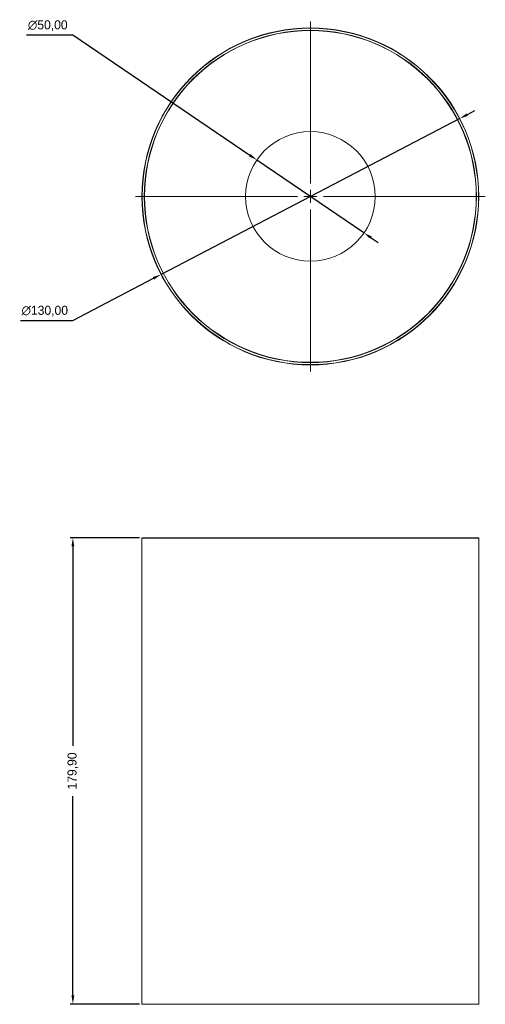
# Model space of a CAD drawing. Header units: millimetres. Extents: x 178 to 357, y 395 to 775.
import ezdxf

# ---------------------------------------------------------------- set-up
doc = ezdxf.new("R2010")
doc.units = ezdxf.units.MM
doc.header["$PDSIZE"] = -1
doc.dimstyles.new('ISO-25', dxfattribs={"dimtxt": 2.5, "dimasz": 2.5, "dimexe": 1.25, "dimexo": 0.625, "dimtad": 1, "dimtxsty": 'Standard', "dimcen": 2.5, "dimadec": 0, "dimazin": 0, "dimtfac": 1, "dimtmove": 0, "dimatfit": 3, "dimfxl": 1, "dimarcsym": 0})

# ---------------------------------------------------------------- blocks, each defined once
blk = doc.blocks.new('SW_CENTERMARKSYMBOL_0')
at = {"color": 0, "linetype": 'Continuous', "lineweight": 0}
for p, q in [((0, 5), (0, 67.5)), ((-5, 0), (-67.5, 0)), ((0, 0), (-2.5, 0)), ((0, 0), (0, 2.5)), ((0, 0), (0, -2.5)), ((0, 0), (2.5, 0)), ((5, 0), (67.5, 0)), ((0, -5), (0, -67.5))]:
    blk.add_line(p, q, dxfattribs=at)
blk = doc.blocks.new('*D2')
at = {"color": 0, "lineweight": -2, "transparency": 16777216}
for p, q in [((180.23, 769.46), (198.08, 769.46)), ((198.08, 769.46), (266.35, 723.03)), ((310.42, 693.06), (269.08, 721.18)), ((313.15, 691.2), (315.88, 689.34))]:
    blk.add_line(p, q, dxfattribs=at)
at = {"color": 0, "transparency": 16777216}
for points in [[(266.66, 723.49), (266.04, 722.58), (269.08, 721.18)], [(313.46, 691.66), (312.84, 690.75), (310.42, 693.06)]]:
    blk.add_solid(points, dxfattribs=at)
at = {"layer": 'Defpoints', "color": 0, "transparency": 16777216}
for p in [(269.08, 721.18), (310.42, 693.06)]:
    blk.add_point(p, dxfattribs=at)
at = {"color": 0, "transparency": 16777216, "insert": (188.39, 773.02), "char_height": 3.5, "attachment_point": 5}
blk.add_mtext('∅50,00', dxfattribs=at)
blk = doc.blocks.new('*D3')
at = {"color": 0, "lineweight": -2, "transparency": 16777216}
for p, q in [((347.38, 737.18), (232.12, 677.06)), ((350.31, 738.71), (353.23, 740.23)), ((198.08, 659.31), (229.19, 675.53)), ((177.89, 659.31), (198.08, 659.31))]:
    blk.add_line(p, q, dxfattribs=at)
at = {"color": 0, "transparency": 16777216}
for points in [[(350.05, 739.19), (350.56, 738.22), (347.38, 737.18)], [(228.93, 676.02), (229.44, 675.04), (232.12, 677.06)]]:
    blk.add_solid(points, dxfattribs=at)
at = {"layer": 'Defpoints', "color": 0, "transparency": 16777216}
for p in [(347.38, 737.18), (232.12, 677.06)]:
    blk.add_point(p, dxfattribs=at)
at = {"color": 0, "transparency": 16777216, "insert": (187.23, 662.87), "char_height": 3.5, "attachment_point": 5}
blk.add_mtext('∅130,00', dxfattribs=at)
blk = doc.blocks.new('*D4')
at = {"color": 0, "lineweight": -2, "transparency": 16777216}
for p, q in [((223.85, 575.4), (197.08, 575.4)), ((198.08, 572.1), (198.08, 495.14)), ((198.08, 398.8), (198.08, 475.76)), ((223.75, 395.5), (197.08, 395.5))]:
    blk.add_line(p, q, dxfattribs=at)
at = {"color": 0, "transparency": 16777216}
for points in [[(197.53, 572.1), (198.63, 572.1), (198.08, 575.4)], [(197.53, 398.8), (198.63, 398.8), (198.08, 395.5)]]:
    blk.add_solid(points, dxfattribs=at)
at = {"layer": 'Defpoints', "color": 0, "transparency": 16777216}
for p in [(224.85, 575.4), (198.08, 395.5), (224.75, 395.5)]:
    blk.add_point(p, dxfattribs=at)
at = {"color": 0, "transparency": 16777216, "insert": (198.08, 485.45), "char_height": 3.5, "attachment_point": 5, "rotation": 90}
blk.add_mtext('179,90', dxfattribs=at)

msp = doc.modelspace()

# ---------------------------------------------------------------- linework, layer by layer
at = {"color": 7, "linetype": 'Continuous', "lineweight": 15}
for p, q in [((224.748, 575.301), (224.748, 395.501)), ((224.848, 575.401), (289.748, 575.401)), ((289.748, 575.401), (354.648, 575.401)), ((354.748, 395.501), (354.748, 575.301)), ((289.748, 395.401), (224.848, 395.401)), ((354.648, 395.401), (289.748, 395.401))]:
    msp.add_line(p, q, dxfattribs=at)
at = {"color": 8, "linetype": 'Continuous', "lineweight": 15}
for p, q in [((289.748, 575.301), (224.748, 575.301)), ((354.748, 575.301), (289.748, 575.301)), ((224.748, 395.501), (289.748, 395.501)), ((289.748, 395.501), (354.748, 395.501))]:
    msp.add_line(p, q, dxfattribs=at)
at = {"color": 7, "linetype": 'Continuous', "lineweight": 15}
for radius in [65, 64.9, 64.1, 64, 25]:
    msp.add_circle((289.748, 707.118), radius, dxfattribs=at)
for centre, start, end in [((224.848, 575.301), 90, 180), ((354.648, 575.301), 0, 90), ((224.848, 395.501), 180, 270), ((354.648, 395.501), 270, 0)]:
    msp.add_arc(centre, 0.1, start, end, dxfattribs=at)

# ---------------------------------------------------------------- block references
at = {"color": 7, "linetype": 'Continuous', "lineweight": 0}
msp.add_blockref('SW_CENTERMARKSYMBOL_0', (289.748, 707.118), dxfattribs=at)

# ---------------------------------------------------------------- dimensions: what is measured, and where the dimension line sits
for p1, p2, picture, middle in [((310.42, 693.058), (269.076, 721.177), '*D2', (188.394, 769.459)), ((347.379, 737.178), (232.117, 677.057), '*D3', (187.227, 659.305))]:
    dim = msp.add_diameter_dim_2p(p1=p1, p2=p2, dimstyle='ISO-25', override={"dimtxt": 3.5, "dimasz": 3.302, "dimexe": 1, "dimexo": 1, "dimgap": 1.524, "dimtih": 1, "dimtoh": 1, "dimzin": 0, "dimadec": 2, "dimtzin": 0})
    dim.commit()
    dim.dimension.update_dxf_attribs({"geometry": picture, "text_midpoint": middle, "dimtype": 163})
dim = msp.add_linear_dim(base=(198.084, 395.501), p1=(224.848, 575.401), p2=(224.748, 395.501), angle=90, dimstyle='ISO-25', override={"dimtxt": 3.5, "dimasz": 3.302, "dimexe": 1, "dimexo": 1, "dimgap": 1.524, "dimtih": 1, "dimtoh": 1, "dimzin": 0, "dimadec": 2, "dimtzin": 0})
dim.commit()
dim.dimension.update_dxf_attribs({"geometry": '*D4', "text_midpoint": (198.084, 485.451), "text_rotation": 90})

doc.saveas('drawing.dxf')
